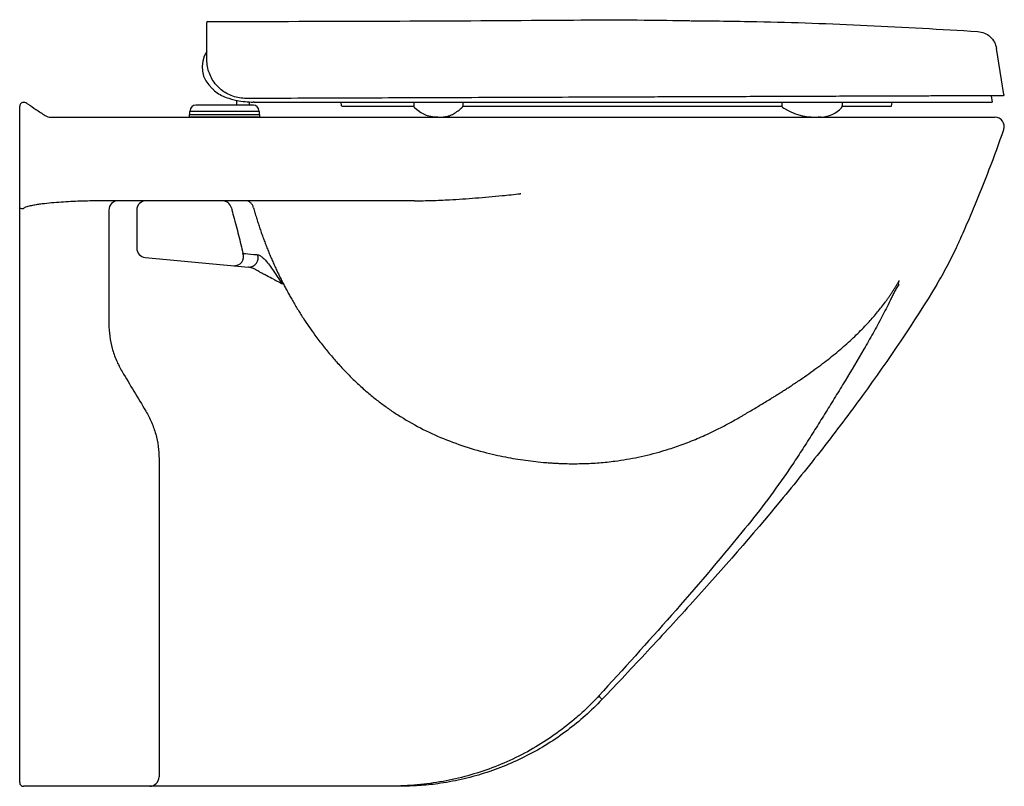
# Model space of a CAD drawing. Header units: millimetres. Extents: x 3669.61 to 3670.14, y 2344.655 to 2345.067.
import ezdxf

# ---------------------------------------------------------------- set-up
doc = ezdxf.new("R2010")
doc.units = ezdxf.units.MM
doc.layers.add('SANINDUSA', color=3, linetype='Continuous')

msp = doc.modelspace()

# ---------------------------------------------------------------- linework, layer by layer
at = {"layer": 'SANINDUSA'}
for p, q in [((3669.710810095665, 2345.045689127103), (3669.710793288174, 2345.050268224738)), ((3670.1398870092, 2345.026842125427), (3670.135870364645, 2345.051613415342)), ((3670.132962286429, 2345.026238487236), (3670.133517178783, 2345.022735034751)), ((3669.610055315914, 2345.01942628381), (3669.610055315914, 2345.020690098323)), ((3669.720323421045, 2345.021234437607), (3669.704823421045, 2345.021234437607)), ((3669.735823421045, 2345.021234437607), (3669.720323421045, 2345.021234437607)), ((3669.726823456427, 2345.02382034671), (3669.726823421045, 2345.021234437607)), ((3669.733823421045, 2345.021234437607), (3669.733823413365, 2345.022928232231)), ((3669.782975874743, 2345.022735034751), (3669.78317831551, 2345.021086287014)), ((3669.783575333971, 2345.020735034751), (3669.822089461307, 2345.020735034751)), ((3669.82227907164, 2345.022735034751), (3669.822172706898, 2345.020907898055)), ((3669.848563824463, 2345.020735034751), (3669.880194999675, 2345.020735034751)), ((3669.848688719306, 2345.020809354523), (3669.848725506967, 2345.020995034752)), ((3669.848725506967, 2345.020995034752), (3669.848725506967, 2345.022735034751)), ((3670.020249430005, 2345.022735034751), (3670.020249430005, 2345.020895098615)), ((3670.052887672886, 2345.020905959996), (3670.052887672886, 2345.022735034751)), ((3670.0793659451, 2345.020659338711), (3670.079620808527, 2345.022735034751)), ((3669.610055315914, 2345.014735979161), (3669.610055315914, 2345.016898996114)), ((3669.701323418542, 2345.01623443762), (3669.739323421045, 2345.01623443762)), ((3669.701323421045, 2345.016234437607), (3669.701323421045, 2345.014734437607)), ((3669.701523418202, 2345.017834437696), (3669.701523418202, 2345.01623443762)), ((3669.739123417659, 2345.017834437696), (3669.701523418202, 2345.017834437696)), ((3669.701823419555, 2345.018234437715), (3669.701823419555, 2345.017834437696)), ((3669.738823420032, 2345.017834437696), (3669.738823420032, 2345.018234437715)), ((3669.739123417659, 2345.01623443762), (3669.739123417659, 2345.017834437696)), ((3669.739323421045, 2345.014734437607), (3669.739323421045, 2345.016234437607)), ((3669.822644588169, 2345.019773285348), (3669.822692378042, 2345.019731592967)), ((3669.720323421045, 2345.014734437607), (3669.701323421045, 2345.014734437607)), ((3669.739323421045, 2345.014734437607), (3669.720323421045, 2345.014734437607)), ((3670.139794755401, 2345.008098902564), (3670.139776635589, 2345.008099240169)), ((3669.879751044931, 2344.973570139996), (3669.879487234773, 2344.973530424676)), ((3669.879487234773, 2344.97353040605), (3669.879494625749, 2344.97349254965)), ((3669.610055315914, 2344.964799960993), (3669.610055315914, 2344.965984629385)), ((3669.673055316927, 2344.964734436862), (3669.673055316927, 2344.944282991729)), ((3669.677583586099, 2344.939305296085), (3669.733288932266, 2344.9340261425)), ((3669.685055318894, 2344.686962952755), (3669.685055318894, 2344.659756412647)), ((3669.610055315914, 2344.656734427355), (3669.610055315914, 2344.686296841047)), ((3669.680092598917, 2344.654734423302), (3669.612055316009, 2344.654734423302)), ((3669.680092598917, 2344.654734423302), (3669.680055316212, 2344.65475954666)), ((3669.80822776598, 2344.654734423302), (3669.690055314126, 2344.654734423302))]:
    msp.add_line(p, q, dxfattribs=at)
at = {"layer": 'SANINDUSA', "flags": 128}
for points in [[(3669.822692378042, 2345.019731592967), (3669.822705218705, 2345.019721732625), (3669.822718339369, 2345.019708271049), (3669.822724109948, 2345.019700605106), (3669.822727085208, 2345.019696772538), (3669.822727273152, 2345.019696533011), (3669.822727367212, 2345.019696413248), (3669.822727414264, 2345.019696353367), (3669.822727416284, 2345.019696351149), (3669.825900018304, 2345.017213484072), (3669.828771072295, 2345.015837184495), (3669.829394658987, 2345.015665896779)], [(3670.020855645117, 2345.019877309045), (3670.021255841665, 2345.019642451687), (3670.021297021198, 2345.019617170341), (3670.021317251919, 2345.019604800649), (3670.021327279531, 2345.019598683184), (3670.021327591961, 2345.019598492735), (3670.021327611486, 2345.019598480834), (3670.021327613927, 2345.019598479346), (3670.021327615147, 2345.019598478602), (3670.021327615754, 2345.019598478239), (3670.021327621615, 2345.019598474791), (3670.024506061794, 2345.01786838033), (3670.027195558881, 2345.016689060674), (3670.029514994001, 2345.015915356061), (3670.031485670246, 2345.015430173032), (3670.03264982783, 2345.015211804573), (3670.033620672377, 2345.01506519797), (3670.034561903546, 2345.014950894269), (3670.03607493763, 2345.014819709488), (3670.038342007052, 2345.014737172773), (3670.038782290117, 2345.014734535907), (3670.039012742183, 2345.014734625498), (3670.039130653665, 2345.014735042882), (3670.039190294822, 2345.014735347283), (3670.039220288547, 2345.014735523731), (3670.039227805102, 2345.014735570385), (3670.039229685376, 2345.014735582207), (3670.039230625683, 2345.014735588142), (3670.039231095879, 2345.014735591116), (3670.039231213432, 2345.01473559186), (3670.03923127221, 2345.014735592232), (3670.039231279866, 2345.014735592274), (3670.039231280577, 2345.014735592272), (3670.039474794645, 2345.014735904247), (3670.039880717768, 2345.014738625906)]]:
    msp.add_lwpolyline(points, dxfattribs=at)
at = {"layer": 'SANINDUSA'}
for centre, radius, start, end in [((3669.711236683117, 2345.065690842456), 0.0005000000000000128, 90.21033832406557, 180.2103021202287), ((3669.723324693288, 2345.041735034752), 0.01506624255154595, 146.2750916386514, 230.971352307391), ((3669.612055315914, 2345.020690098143), 0.001999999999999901, 80.13701040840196, 180), ((3669.611541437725, 2345.017734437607), 0.00499999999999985, 56.3099324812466, 80.13701040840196), ((3669.704823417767, 2345.018234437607), 0.002999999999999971, 90, 180), ((3669.735659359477, 2345.019793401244), 0.003000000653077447, 79.4802464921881, 87.78563349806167), ((3669.735823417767, 2345.018234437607), 0.003000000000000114, 0, 90), ((3669.783575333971, 2345.021135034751), 0.0003999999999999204, 187.0000000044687, 270), ((3669.837164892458, 2345.048600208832), 0.03383852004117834, 256.7248949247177, 269.8982198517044), ((3670.040586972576, 2345.031252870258), 0.01648354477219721, 272.8617246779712, 315.9274864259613), ((3670.040385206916, 2345.027679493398), 0.01293446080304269, 271.224977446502, 272.4957404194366), ((3670.066321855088, 2344.657535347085), 0.3581220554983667, 93.98886926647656, 94.06346876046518), ((3670.135069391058, 2345.009734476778), 0.004999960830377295, 340.8354367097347, 90.01061537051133), ((3670.135069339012, 2345.009734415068), 0.005000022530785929, 340.847706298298, 90.01001883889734), ((3669.663055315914, 2344.964734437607), 0.005, 90, 180), ((3669.678055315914, 2344.964734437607), 0.005, 90, 180), ((3669.719242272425, 2344.964873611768), 0.004861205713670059, 12.80600934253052, 89.28202591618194), ((3669.611571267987, 2344.968694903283), 0.003105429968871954, 240.7801709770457, 278.9673437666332), ((3669.678055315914, 2344.944282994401), 0.005000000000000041, 180, 264.5862931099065), ((3669.725566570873, 2344.939766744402), 0.00498829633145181, 266.1585187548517, 19.82641438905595), ((3669.733400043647, 2344.939005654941), 0.004980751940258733, 268.721730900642, 20.36579741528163), ((3669.612055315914, 2344.656734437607), 0.001999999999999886, 180, 270), ((3669.680056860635, 2344.659758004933), 0.00499845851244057, 269.9822967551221, 359.9817481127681)]:
    msp.add_arc(centre, radius, start, end, dxfattribs=at)
for points, knots in [([(3669.710760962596, 2345.059075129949), (3669.710758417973, 2345.05976839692), (3669.710753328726, 2345.061154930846), (3669.710747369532, 2345.062778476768), (3669.710742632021, 2345.064069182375), (3669.710739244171, 2345.064992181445), (3669.710737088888, 2345.065579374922), (3669.710736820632, 2345.065652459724), (3669.710736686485, 2345.065689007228)], [0, 0, 0, 0, 0.1652053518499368, 0.3304106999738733, 0.4957919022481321, 0.6611731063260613, 0.8305628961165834, 1, 1, 1, 1]), ([(3669.711234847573, 2345.066190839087), (3669.769319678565, 2345.066298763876), (3669.847629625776, 2345.066444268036), (3669.934153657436, 2345.067239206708), (3669.962585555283, 2345.066781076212), (3669.9707940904, 2345.06664880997)], [0, 0, 0, 0, 0.6713519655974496, 0.9051164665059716, 1, 1, 1, 1]), ([(3669.971138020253, 2345.066644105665), (3669.983042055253, 2345.066519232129), (3670.014775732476, 2345.066186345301), (3670.066324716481, 2345.06433078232), (3670.105925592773, 2345.061996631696), (3670.125730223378, 2345.060829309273)], [0, 0, 0, 0, 0.2308248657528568, 0.6153310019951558, 1, 1, 1, 1]), ([(3669.710793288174, 2345.050268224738), (3669.710789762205, 2345.051228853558), (3669.710781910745, 2345.053367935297), (3669.710771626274, 2345.0561698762), (3669.710763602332, 2345.058355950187), (3669.710761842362, 2345.058835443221), (3669.710760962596, 2345.059075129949)], [0, 0, 0, 0, 0.2121023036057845, 0.4722991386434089, 0.7362153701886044, 0.9999999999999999, 0.9999999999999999, 0.9999999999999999, 0.9999999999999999]), ([(3670.125730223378, 2345.060829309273), (3670.126957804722, 2345.060627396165), (3670.12941296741, 2345.060223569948), (3670.132556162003, 2345.058113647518), (3670.134930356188, 2345.055188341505), (3670.13555849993, 2345.052799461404), (3670.135870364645, 2345.051613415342)], [0, 0, 0, 0, 0.2508753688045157, 0.5017507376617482, 0.7526261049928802, 1, 1, 1, 1]), ([(3669.731887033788, 2345.024766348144), (3669.730688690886, 2345.024821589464), (3669.728256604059, 2345.024933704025), (3669.724754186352, 2345.0258841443), (3669.721441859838, 2345.027383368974), (3669.718453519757, 2345.029425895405), (3669.715821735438, 2345.031987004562), (3669.713675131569, 2345.034961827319), (3669.712070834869, 2345.038308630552), (3669.711022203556, 2345.041904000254), (3669.710880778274, 2345.044427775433), (3669.710810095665, 2345.045689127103)], [0, 0, 0, 0, 0.1084903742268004, 0.220185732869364, 0.3286190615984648, 0.4401071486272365, 0.5502723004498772, 0.6636508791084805, 0.7735636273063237, 0.8868298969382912, 0.9999999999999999, 0.9999999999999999, 0.9999999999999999, 0.9999999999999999]), ([(3669.713837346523, 2345.030031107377), (3669.713837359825, 2345.030031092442), (3669.714201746, 2345.029621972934), (3669.715432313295, 2345.028411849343), (3669.717884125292, 2345.026749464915), (3669.721908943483, 2345.024957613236), (3669.726467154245, 2345.023777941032), (3669.731362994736, 2345.023047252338), (3669.734303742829, 2345.022876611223), (3669.735778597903, 2345.022791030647)], [0, 0, 0, 0, 2.537052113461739e-06, 0.06949810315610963, 0.2183099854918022, 0.3726966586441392, 0.6265102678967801, 0.8126860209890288, 1, 1, 1, 1]), ([(3670.139395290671, 2345.026262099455), (3670.1393122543, 2345.026261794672), (3670.139145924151, 2345.026261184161), (3670.137829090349, 2345.026256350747), (3670.135768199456, 2345.026248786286), (3670.132695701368, 2345.02623750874), (3670.128436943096, 2345.026221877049), (3670.122882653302, 2345.026201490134), (3670.11640979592, 2345.026177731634), (3670.109005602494, 2345.026150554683), (3670.100705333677, 2345.026120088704), (3670.091565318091, 2345.026086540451), (3670.081780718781, 2345.026050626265), (3670.071446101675, 2345.026012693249), (3670.059459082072, 2345.025968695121), (3670.045677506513, 2345.02591811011), (3670.029995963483, 2345.025860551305), (3670.013746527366, 2345.025800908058), (3670.002172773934, 2345.025758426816), (3669.994398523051, 2345.025729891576), (3669.988817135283, 2345.025709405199), (3669.980141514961, 2345.025677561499), (3669.968429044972, 2345.0256345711), (3669.955385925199, 2345.025586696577), (3669.941020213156, 2345.025533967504), (3669.93139263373, 2345.025498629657), (3669.926582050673, 2345.025480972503)], [0, 0, 0, 0, 0.03470709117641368, 0.06952177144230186, 0.1043424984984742, 0.139057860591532, 0.181343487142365, 0.2237764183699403, 0.2662395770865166, 0.308566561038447, 0.3526993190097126, 0.3969674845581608, 0.4413095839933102, 0.4856304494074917, 0.5298075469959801, 0.5883590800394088, 0.6470643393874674, 0.7057770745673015, 0.7643388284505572, 0.7687744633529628, 0.7865179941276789, 0.8220481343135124, 0.8575776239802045, 0.9050416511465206, 0.9525524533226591, 1, 1, 1, 1]), ([(3670.1398870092, 2345.026842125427), (3670.139890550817, 2345.026785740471), (3670.139897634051, 2345.026672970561), (3670.139836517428, 2345.026511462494), (3670.139729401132, 2345.026378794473), (3670.139583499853, 2345.026289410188), (3670.139464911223, 2345.026263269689), (3670.139402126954, 2345.026262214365), (3670.139395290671, 2345.026262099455)], [0, 0, 0, 0, 0.1952289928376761, 0.3904579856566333, 0.5856869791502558, 0.7809159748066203, 0.9761449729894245, 0.9999999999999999, 0.9999999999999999, 0.9999999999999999, 0.9999999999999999]), ([(3669.92658205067, 2345.025480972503), (3669.926498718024, 2345.025480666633), (3669.91714440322, 2345.025446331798), (3669.898515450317, 2345.02537795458), (3669.870765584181, 2345.025276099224), (3669.843117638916, 2345.025174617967), (3669.815389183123, 2345.025072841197), (3669.787577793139, 2345.024970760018), (3669.759673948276, 2345.024868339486), (3669.74114919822, 2345.024800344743), (3669.731887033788, 2345.024766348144)], [0, 0, 0, 0, 0.001271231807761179, 0.142699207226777, 0.2841375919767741, 0.4254238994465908, 0.5667186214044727, 0.7111314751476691, 0.8555690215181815, 1, 1, 1, 1]), ([(3669.736335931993, 2345.022735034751), (3669.736315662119, 2345.022735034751), (3669.736275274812, 2345.022735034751), (3669.736422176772, 2345.022735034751), (3669.736950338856, 2345.022735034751), (3669.737961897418, 2345.022735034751), (3669.738914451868, 2345.022735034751), (3669.739083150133, 2345.022735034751), (3669.739159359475, 2345.022735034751)], [0, 0, 0, 0, 0.032827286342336, 0.065407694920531, 0.2259575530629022, 0.3899479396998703, 0.7244093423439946, 1, 1, 1, 1]), ([(3669.736295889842, 2345.022735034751), (3669.736302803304, 2345.022735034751), (3669.736317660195, 2345.022735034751), (3669.736383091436, 2345.022735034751), (3669.73643504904, 2345.022735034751), (3669.736446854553, 2345.022735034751)], [0, 0, 0, 0, 0.402122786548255, 0.864153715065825, 0.9999999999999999, 0.9999999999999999, 0.9999999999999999, 0.9999999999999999]), ([(3669.739159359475, 2345.022735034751), (3669.739200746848, 2345.022735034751), (3669.739283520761, 2345.022735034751), (3669.739930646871, 2345.022735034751), (3669.740954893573, 2345.022735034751), (3669.742349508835, 2345.022735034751), (3669.744077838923, 2345.022735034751), (3669.746071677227, 2345.022735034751), (3669.748283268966, 2345.022735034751), (3669.749890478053, 2345.022735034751), (3669.750727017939, 2345.022735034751), (3669.750762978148, 2345.022735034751)], [0, 0, 0, 0, 0.1250456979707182, 0.250088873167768, 0.3751693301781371, 0.5002431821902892, 0.6245756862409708, 0.7489004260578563, 0.8716951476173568, 0.9944845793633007, 1, 1, 1, 1]), ([(3669.750762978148, 2345.022735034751), (3669.756224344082, 2345.022735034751), (3669.76714770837, 2345.022735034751), (3669.783579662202, 2345.022735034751), (3669.800052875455, 2345.022735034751), (3669.816567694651, 2345.022735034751), (3669.833123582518, 2345.022735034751), (3669.849725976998, 2345.022735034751), (3669.866379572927, 2345.022735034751), (3669.882405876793, 2345.022735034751), (3669.897787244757, 2345.022735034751), (3669.912515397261, 2345.022735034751), (3669.927259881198, 2345.022735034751), (3669.937092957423, 2345.022735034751), (3669.942011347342, 2345.022735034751)], [0, 0, 0, 0, 0.08671633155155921, 0.1734427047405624, 0.2602085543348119, 0.3469926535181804, 0.4337112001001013, 0.5204589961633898, 0.6073117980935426, 0.6942083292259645, 0.7706088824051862, 0.8470085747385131, 0.9234754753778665, 1, 1, 1, 1]), ([(3669.822172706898, 2345.020907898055), (3669.82217864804, 2345.020802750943), (3669.822190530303, 2345.020592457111), (3669.822287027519, 2345.020290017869), (3669.822433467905, 2345.020008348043), (3669.822574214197, 2345.019851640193), (3669.822644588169, 2345.019773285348)], [0, 0, 0, 0, 0.2499983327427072, 0.4999957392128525, 0.7499949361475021, 1, 1, 1, 1]), ([(3669.848115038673, 2345.019834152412), (3669.848179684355, 2345.019895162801), (3669.848324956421, 2345.02003226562), (3669.848481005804, 2345.020301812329), (3669.848578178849, 2345.020546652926), (3669.848646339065, 2345.020673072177), (3669.848688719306, 2345.020809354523)], [0, 0, 0, 0, 0.2538654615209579, 0.5704876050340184, 0.8868550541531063, 1, 1, 1, 1]), ([(3669.880194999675, 2345.020735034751), (3669.884107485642, 2345.020735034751), (3669.891932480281, 2345.020735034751), (3669.903688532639, 2345.020735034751), (3669.915453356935, 2345.020735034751), (3669.926483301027, 2345.020735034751), (3669.933589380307, 2345.020735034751), (3669.936772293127, 2345.020735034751)], [0, 0, 0, 0, 0.2078413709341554, 0.4156839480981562, 0.6235277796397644, 0.8313727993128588, 1, 1, 1, 1]), ([(3669.936772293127, 2345.020735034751), (3669.94022503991, 2345.020735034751), (3669.94715964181, 2345.020735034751), (3669.957478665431, 2345.020735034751), (3669.967740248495, 2345.020735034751), (3669.976644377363, 2345.020735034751), (3669.986358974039, 2345.020735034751), (3669.996820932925, 2345.020735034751), (3670.00890413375, 2345.020735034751), (3670.016528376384, 2345.020735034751), (3670.020265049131, 2345.020735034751)], [0, 0, 0, 0, 0.1165910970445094, 0.2341651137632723, 0.3521873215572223, 0.4710982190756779, 0.5467051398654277, 0.6983711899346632, 0.851616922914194, 0.9989670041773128, 0.9989670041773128, 0.9989670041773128, 0.9989670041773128]), ([(3669.942011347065, 2345.022735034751), (3669.946846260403, 2345.022735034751), (3669.956516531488, 2345.022735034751), (3669.970813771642, 2345.022735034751), (3669.984943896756, 2345.022735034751), (3669.998885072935, 2345.022735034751), (3670.012628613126, 2345.022735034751), (3670.026095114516, 2345.022735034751), (3670.039186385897, 2345.022735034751), (3670.051808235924, 2345.022735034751), (3670.063265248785, 2345.022735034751), (3670.073548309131, 2345.022735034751), (3670.08269170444, 2345.022735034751), (3670.091355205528, 2345.022735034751), (3670.099460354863, 2345.022735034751), (3670.106907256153, 2345.022735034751), (3670.113051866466, 2345.022735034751), (3670.118054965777, 2345.022735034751), (3670.122074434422, 2345.022735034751), (3670.125502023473, 2345.022735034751), (3670.128697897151, 2345.022735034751), (3670.131347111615, 2345.022735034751), (3670.13318111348, 2345.022735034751), (3670.133405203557, 2345.022735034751), (3670.133517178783, 2345.022735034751)], [0, 0, 0, 0, 0.05214007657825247, 0.1042849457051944, 0.1559961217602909, 0.2083900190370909, 0.2611938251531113, 0.3139409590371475, 0.3671239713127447, 0.4201403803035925, 0.4726303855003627, 0.5172854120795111, 0.5611019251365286, 0.6042317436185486, 0.6492936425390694, 0.6932721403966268, 0.7363853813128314, 0.7701116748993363, 0.8032333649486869, 0.8358808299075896, 0.8681901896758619, 0.9124491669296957, 0.9562518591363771, 1, 1, 1, 1]), ([(3670.020249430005, 2345.020895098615), (3670.020257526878, 2345.020795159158), (3670.020273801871, 2345.020594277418), (3670.020401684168, 2345.020312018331), (3670.020593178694, 2345.020061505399), (3670.020767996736, 2345.019938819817), (3670.020855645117, 2345.019877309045)], [0, 0, 0, 0, 0.2468749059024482, 0.4962270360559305, 0.7474237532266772, 1, 1, 1, 1]), ([(3670.052429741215, 2345.019787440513), (3670.052478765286, 2345.019841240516), (3670.052621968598, 2345.019998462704), (3670.052771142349, 2345.020282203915), (3670.052869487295, 2345.020587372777), (3670.052881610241, 2345.020799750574), (3670.052887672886, 2345.020905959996)], [0, 0, 0, 0, 0.2499410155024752, 0.4999281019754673, 0.7499157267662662, 1, 1, 1, 1]), ([(3670.052871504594, 2345.020735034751), (3670.05393368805, 2345.020735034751), (3670.056317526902, 2345.020735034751), (3670.060053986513, 2345.020735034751), (3670.064196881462, 2345.020735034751), (3670.068266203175, 2345.020735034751), (3670.071859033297, 2345.020735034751), (3670.074689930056, 2345.020735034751), (3670.076804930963, 2345.020735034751), (3670.078261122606, 2345.020735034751), (3670.079200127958, 2345.020735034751), (3670.079316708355, 2345.020735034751), (3670.079375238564, 2345.020735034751)], [0, 0, 0, 0, 0.06840801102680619, 0.1535268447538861, 0.2668185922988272, 0.3806367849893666, 0.4957353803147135, 0.6116409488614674, 0.7073217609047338, 0.8036424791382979, 0.9014169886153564, 1, 1, 1, 1]), ([(3669.610055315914, 2345.016898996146), (3669.610055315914, 2345.017125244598), (3669.610055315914, 2345.017348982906), (3669.610055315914, 2345.017791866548), (3669.610055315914, 2345.018012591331), (3669.610055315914, 2345.018654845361), (3669.610055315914, 2345.019055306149), (3669.610055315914, 2345.019426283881)], [0, 0, 0, 0, 0.2499999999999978, 0.2499999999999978, 0.4999999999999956, 0.4999999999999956, 1, 1, 1, 1]), ([(3669.623795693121, 2345.015574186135), (3669.624005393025, 2345.0154343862), (3669.624222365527, 2345.015312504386), (3669.624669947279, 2345.015102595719), (3669.624902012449, 2345.015014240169), (3669.625604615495, 2345.014804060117), (3669.626082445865, 2345.014734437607), (3669.626569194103, 2345.014734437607)], [0, 0, 0, 0, 0.2499999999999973, 0.2499999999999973, 0.4999999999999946, 0.4999999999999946, 1, 1, 1, 1]), ([(3669.837104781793, 2345.014761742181), (3669.837496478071, 2345.014785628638), (3669.838302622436, 2345.014834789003), (3669.839743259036, 2345.015041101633), (3669.84149910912, 2345.015497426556), (3669.84366403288, 2345.016495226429), (3669.845564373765, 2345.017759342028), (3669.846959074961, 2345.018856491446), (3669.847535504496, 2345.019342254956), (3669.847757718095, 2345.019534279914), (3669.847789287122, 2345.019561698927), (3669.84779656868, 2345.019568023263)], [0, 0, 0, 0, 0.1043951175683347, 0.2148540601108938, 0.3944380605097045, 0.5968144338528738, 0.835571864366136, 0.9374590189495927, 0.9911166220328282, 0.9979510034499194, 1, 1, 1, 1]), ([(3669.847896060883, 2345.019649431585), (3669.847934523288, 2345.019680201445), (3669.848022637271, 2345.019750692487), (3669.848083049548, 2345.019800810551), (3669.848115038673, 2345.019834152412)], [0, 0, 0, 0, 0.4365073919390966, 0.9999999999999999, 0.9999999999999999, 0.9999999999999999, 0.9999999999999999]), ([(3669.610055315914, 2344.96707195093), (3669.610055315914, 2344.969056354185), (3669.610055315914, 2344.971040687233), (3669.610055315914, 2344.975010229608), (3669.610055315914, 2344.976995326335), (3669.610055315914, 2344.982951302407), (3669.610055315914, 2344.986923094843), (3669.610055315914, 2344.998840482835), (3669.610055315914, 2345.006788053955), (3669.610055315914, 2345.014735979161)], [0, 0, 0, 0, 0.125, 0.125, 0.25, 0.25, 0.5, 0.5, 1, 1, 1, 1]), ([(3669.626569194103, 2345.014734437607), (3669.64753414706, 2345.014734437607), (3669.668507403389, 2345.014734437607), (3669.710536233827, 2345.014734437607), (3669.731595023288, 2345.014734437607), (3669.763280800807, 2345.014734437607), (3669.773858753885, 2345.014734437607), (3669.795053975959, 2345.014734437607), (3669.80567302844, 2345.014734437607), (3669.837584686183, 2345.014734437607), (3669.858930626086, 2345.014734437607), (3669.880370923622, 2345.014734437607)], [0, 0, 0, 0, 0.25, 0.25, 0.5, 0.5, 0.6250000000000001, 0.6250000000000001, 0.7500000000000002, 0.7500000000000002, 1, 1, 1, 1]), ([(3669.904764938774, 2345.014734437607), (3669.909120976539, 2345.014734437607), (3669.917843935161, 2345.014734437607), (3669.930880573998, 2345.014734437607), (3669.943828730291, 2345.014734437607), (3669.956634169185, 2345.014734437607), (3669.971408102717, 2345.014734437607), (3669.988045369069, 2345.014734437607), (3670.006343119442, 2345.014734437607), (3670.024112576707, 2345.014734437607), (3670.041231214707, 2345.014734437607), (3670.05598610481, 2345.014734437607), (3670.068547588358, 2345.014734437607), (3670.079095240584, 2345.014734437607), (3670.08910632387, 2345.014734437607), (3670.098476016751, 2345.014734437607), (3670.106760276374, 2345.014734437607), (3670.113961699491, 2345.014734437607), (3670.120095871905, 2345.014734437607), (3670.12536606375, 2345.014734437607), (3670.129618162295, 2345.014734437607), (3670.132692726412, 2345.014734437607), (3670.134667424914, 2345.014734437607), (3670.134925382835, 2345.014734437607), (3670.135052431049, 2345.014734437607)], [0, 0, 0, 0, 0.04113389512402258, 0.08237055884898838, 0.1236790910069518, 0.1649851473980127, 0.2061775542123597, 0.2683278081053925, 0.3306929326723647, 0.393129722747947, 0.4554923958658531, 0.517640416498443, 0.5612712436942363, 0.6050312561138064, 0.6487994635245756, 0.6924910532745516, 0.7360643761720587, 0.7743010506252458, 0.8126573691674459, 0.8509707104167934, 0.8891484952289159, 0.9264069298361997, 0.9637542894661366, 1, 1, 1, 1]), ([(3670.040658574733, 2345.014747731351), (3670.040599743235, 2345.014743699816), (3670.0405178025, 2345.014738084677), (3670.040410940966, 2345.014738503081), (3670.040342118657, 2345.014739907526), (3670.040289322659, 2345.014741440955), (3670.040233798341, 2345.014742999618), (3670.040142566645, 2345.014744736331), (3670.040074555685, 2345.014744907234), (3670.039880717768, 2345.014738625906)], [0, 0, 0, 0, 0.422432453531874, 0.5883655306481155, 0.6553994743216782, 0.7148308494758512, 0.764019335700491, 0.8239241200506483, 1, 1, 1, 1]), ([(3670.040132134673, 2345.014743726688), (3670.040132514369, 2345.014743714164), (3670.040133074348, 2345.014743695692), (3670.040133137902, 2345.014743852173), (3670.040133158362, 2345.014743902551)], [0, 0, 0, 0, 0.678054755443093, 1, 1, 1, 1]), ([(3670.103723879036, 2344.924734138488), (3670.105673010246, 2344.927934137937), (3670.107537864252, 2344.931190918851), (3670.110197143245, 2344.936169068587), (3670.111060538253, 2344.937843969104), (3670.112738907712, 2344.941226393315), (3670.113551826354, 2344.942935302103), (3670.11474069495, 2344.945519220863), (3670.115132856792, 2344.946383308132), (3670.115915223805, 2344.948112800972), (3670.116305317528, 2344.948978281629), (3670.117471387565, 2344.951577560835), (3670.118243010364, 2344.95331496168), (3670.120536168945, 2344.95853621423), (3670.122036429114, 2344.962028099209), (3670.129394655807, 2344.979542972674), (3670.134821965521, 2344.99373286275), (3670.139794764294, 2345.008098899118)], [0, 0, 0, 0, 0.1249999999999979, 0.1249999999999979, 0.1874999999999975, 0.1874999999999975, 0.2499999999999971, 0.2499999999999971, 0.2812499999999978, 0.2812499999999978, 0.3124999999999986, 0.3124999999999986, 0.3749999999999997, 0.3749999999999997, 0.5000000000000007, 0.5000000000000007, 1, 1, 1, 1]), ([(3669.822569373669, 2344.969734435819), (3669.825691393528, 2344.969766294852), (3669.831938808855, 2344.969830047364), (3669.842908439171, 2344.970336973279), (3669.855496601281, 2344.971211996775), (3669.868210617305, 2344.972373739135), (3669.87623673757, 2344.973196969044), (3669.879487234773, 2344.973530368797)], [0, 0, 0, 0, 0.1665651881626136, 0.3333104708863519, 0.5817683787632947, 0.830620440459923, 1, 1, 1, 1]), ([(3669.653055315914, 2344.969718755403), (3669.649603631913, 2344.969689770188), (3669.646154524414, 2344.969620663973), (3669.639262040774, 2344.969386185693), (3669.63581861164, 2344.969221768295), (3669.63065923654, 2344.968872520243), (3669.628940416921, 2344.968738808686), (3669.625505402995, 2344.968423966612), (3669.623788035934, 2344.968243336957), (3669.621219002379, 2344.967916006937), (3669.620364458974, 2344.96779745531), (3669.618660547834, 2344.967533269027), (3669.617811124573, 2344.967387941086), (3669.616120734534, 2344.967053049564), (3669.615279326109, 2344.966865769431), (3669.614031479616, 2344.966510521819), (3669.613615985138, 2344.966379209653), (3669.613008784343, 2344.966144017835), (3669.61280918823, 2344.966059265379), (3669.612420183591, 2344.965866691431), (3669.612228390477, 2344.965758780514), (3669.612055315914, 2344.965627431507)], [0, 0, 0, 0, 0.2500000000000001, 0.2500000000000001, 0.5000000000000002, 0.5000000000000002, 0.6250000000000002, 0.6250000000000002, 0.7500000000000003, 0.7500000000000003, 0.8125000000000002, 0.8125000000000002, 0.8750000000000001, 0.8750000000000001, 0.9375000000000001, 0.9375000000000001, 0.96875, 0.96875, 0.984375, 0.984375, 1, 1, 1, 1]), ([(3669.822569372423, 2344.969734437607), (3669.794604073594, 2344.969734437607), (3669.766708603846, 2344.969734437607), (3669.711014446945, 2344.969734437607), (3669.683216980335, 2344.969734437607), (3669.655438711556, 2344.969734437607)], [0, 0, 0, 0, 0.4999999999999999, 0.4999999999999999, 1, 1, 1, 1]), ([(3669.735897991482, 2344.966032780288), (3669.73577163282, 2344.966559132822), (3669.735567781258, 2344.967062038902), (3669.735026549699, 2344.967968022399), (3669.734689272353, 2344.968370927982), (3669.73391689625, 2344.969034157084), (3669.733481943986, 2344.969294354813), (3669.73256029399, 2344.969644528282), (3669.732073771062, 2344.969734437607), (3669.731587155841, 2344.969734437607)], [0, 0, 0, 0, 0.2500000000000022, 0.2500000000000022, 0.5000000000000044, 0.5000000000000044, 0.7500000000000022, 0.7500000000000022, 1, 1, 1, 1]), ([(3669.610055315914, 2344.686296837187), (3669.610055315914, 2344.709163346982), (3669.610055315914, 2344.732139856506), (3669.610055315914, 2344.766750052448), (3669.610055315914, 2344.778311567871), (3669.610055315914, 2344.801480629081), (3669.610055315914, 2344.81308065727), (3669.610055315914, 2344.836311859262), (3669.610055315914, 2344.847943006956), (3669.610055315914, 2344.871238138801), (3669.610055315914, 2344.882902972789), (3669.610055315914, 2344.906266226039), (3669.610055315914, 2344.917956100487), (3669.610055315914, 2344.935507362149), (3669.610055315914, 2344.941360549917), (3669.610055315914, 2344.953074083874), (3669.610055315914, 2344.958934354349), (3669.610055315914, 2344.96479996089)], [0, 0, 0, 0, 0.2499999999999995, 0.2499999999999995, 0.3749999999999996, 0.3749999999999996, 0.4999999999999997, 0.4999999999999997, 0.6249999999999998, 0.6249999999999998, 0.7499999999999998, 0.7499999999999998, 0.8749999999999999, 0.8749999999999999, 0.9374999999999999, 0.9374999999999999, 1, 1, 1, 1]), ([(3669.658055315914, 2344.964734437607), (3669.658055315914, 2344.95963061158), (3669.658055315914, 2344.954527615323), (3669.658055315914, 2344.944327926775), (3669.658055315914, 2344.939230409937), (3669.658055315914, 2344.923943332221), (3669.658055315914, 2344.913758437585), (3669.658055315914, 2344.903583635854)], [0, 0, 0, 0, 0.2499999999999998, 0.2499999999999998, 0.4999999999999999, 0.4999999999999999, 1, 1, 1, 1]), ([(3669.735898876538, 2344.966032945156), (3669.736025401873, 2344.965581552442), (3669.736278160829, 2344.964679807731), (3669.73666815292, 2344.963331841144), (3669.737065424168, 2344.961989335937), (3669.737470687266, 2344.960652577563), (3669.737883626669, 2344.959321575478), (3669.738304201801, 2344.957996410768), (3669.738732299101, 2344.956677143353), (3669.739167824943, 2344.955363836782), (3669.739610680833, 2344.954056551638), (3669.740060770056, 2344.952755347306), (3669.740517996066, 2344.951460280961), (3669.740982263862, 2344.950171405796), (3669.741453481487, 2344.948888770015), (3669.741931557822, 2344.947612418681), (3669.742416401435, 2344.946342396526), (3669.742907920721, 2344.945078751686), (3669.743406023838, 2344.943821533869), (3669.743910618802, 2344.942570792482), (3669.744421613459, 2344.941326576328), (3669.7449389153, 2344.94008893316), (3669.74546243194, 2344.938857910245), (3669.745992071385, 2344.937633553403), (3669.746527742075, 2344.936415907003), (3669.74706935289, 2344.935205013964), (3669.747616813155, 2344.934000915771), (3669.748170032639, 2344.932803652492), (3669.748728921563, 2344.931613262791), (3669.749293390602, 2344.930429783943), (3669.749863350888, 2344.92925325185), (3669.750438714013, 2344.928083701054), (3669.751019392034, 2344.926921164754), (3669.751605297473, 2344.925765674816), (3669.752196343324, 2344.924617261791), (3669.752792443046, 2344.923475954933), (3669.753393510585, 2344.922341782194), (3669.753999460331, 2344.921214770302), (3669.754610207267, 2344.920094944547), (3669.75522566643, 2344.918982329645), (3669.755845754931, 2344.917876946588), (3669.757241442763, 2344.915423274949), (3669.759448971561, 2344.911690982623), (3669.762543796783, 2344.906778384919), (3669.765700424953, 2344.902063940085), (3669.76927663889, 2344.897030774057), (3669.773290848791, 2344.891748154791), (3669.777760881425, 2344.886291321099), (3669.782258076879, 2344.881190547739), (3669.786763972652, 2344.876437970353), (3669.790605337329, 2344.872663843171), (3669.793750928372, 2344.869747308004), (3669.796192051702, 2344.867581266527), (3669.798646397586, 2344.865494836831), (3669.801112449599, 2344.863486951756), (3669.803588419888, 2344.861556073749), (3669.806072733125, 2344.859700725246), (3669.808563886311, 2344.857919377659), (3669.811060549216, 2344.856210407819), (3669.816671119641, 2344.852535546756), (3669.825569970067, 2344.84741460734), (3669.838238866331, 2344.841575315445), (3669.851242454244, 2344.836875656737), (3669.861990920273, 2344.833945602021), (3669.870094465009, 2344.832179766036), (3669.875552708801, 2344.831155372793), (3669.88100565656, 2344.830290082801), (3669.886471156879, 2344.829575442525), (3669.890980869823, 2344.829103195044), (3669.894523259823, 2344.828803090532), (3669.897086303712, 2344.828624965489), (3669.899645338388, 2344.828484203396), (3669.902204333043, 2344.828380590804), (3669.906810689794, 2344.828261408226), (3669.913412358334, 2344.828287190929), (3669.922003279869, 2344.828743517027), (3669.931881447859, 2344.829778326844), (3669.943201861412, 2344.831693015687), (3669.95422960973, 2344.834465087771), (3669.963752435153, 2344.83750416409), (3669.971824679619, 2344.840514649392), (3669.979182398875, 2344.843670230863), (3669.985820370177, 2344.846843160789), (3669.990587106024, 2344.849316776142), (3669.994437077, 2344.851440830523), (3669.996797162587, 2344.852791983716), (3669.998737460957, 2344.853921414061), (3670.000142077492, 2344.854742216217), (3670.001550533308, 2344.85556989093), (3670.00434847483, 2344.857223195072), (3670.008558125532, 2344.859737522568), (3670.012840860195, 2344.862331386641), (3670.015851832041, 2344.864181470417), (3670.017601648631, 2344.865270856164), (3670.019420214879, 2344.866415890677), (3670.021307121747, 2344.86761802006), (3670.023262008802, 2344.868878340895), (3670.026243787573, 2344.870822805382), (3670.030129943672, 2344.873417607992), (3670.034780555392, 2344.876643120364), (3670.039148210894, 2344.879792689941), (3670.043228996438, 2344.882857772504), (3670.048357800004, 2344.886879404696), (3670.054389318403, 2344.891943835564), (3670.061124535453, 2344.898187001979), (3670.06610723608, 2344.903327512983), (3670.06959839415, 2344.907246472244), (3670.071838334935, 2344.909890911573), (3670.073980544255, 2344.912557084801), (3670.075695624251, 2344.914812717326), (3670.077025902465, 2344.916642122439), (3670.078009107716, 2344.918037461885), (3670.078974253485, 2344.919451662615), (3670.079920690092, 2344.920884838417), (3670.080847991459, 2344.922336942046), (3670.081754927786, 2344.923808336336), (3670.082643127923, 2344.925297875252), (3670.083215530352, 2344.926304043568), (3670.083502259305, 2344.926808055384)], [0, 0, 0, 0, 0.003142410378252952, 0.00627757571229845, 0.00940542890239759, 0.01252590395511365, 0.01563893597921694, 0.01874446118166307, 0.02184241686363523, 0.02493274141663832, 0.02801537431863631, 0.03109025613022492, 0.03415732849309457, 0.03721653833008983, 0.04026784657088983, 0.04331121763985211, 0.04634661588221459, 0.04937399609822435, 0.05239330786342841, 0.05540450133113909, 0.05840752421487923, 0.0614023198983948, 0.0643888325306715, 0.06736700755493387, 0.07033679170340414, 0.07329813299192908, 0.07625098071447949, 0.07919528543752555, 0.08213099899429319, 0.08505807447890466, 0.08797646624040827, 0.09088612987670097, 0.09378702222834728, 0.09667910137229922, 0.09956232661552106, 0.1024366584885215, 0.1053020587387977, 0.1081584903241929, 0.111005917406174, 0.1138443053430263, 0.1166736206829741, 0.1194938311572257, 0.132748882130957, 0.1457094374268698, 0.1583741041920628, 0.1707424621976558, 0.1870576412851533, 0.2028019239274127, 0.2179796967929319, 0.2325971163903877, 0.2466627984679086, 0.2540464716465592, 0.2613351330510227, 0.2685310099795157, 0.27563636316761, 0.2826534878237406, 0.2895847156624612, 0.2964324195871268, 0.3031990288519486, 0.3098870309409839, 0.3414522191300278, 0.3720477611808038, 0.4035304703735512, 0.4342500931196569, 0.4467739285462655, 0.4591701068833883, 0.4714882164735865, 0.4837806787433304, 0.4961025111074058, 0.501859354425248, 0.5075922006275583, 0.5133108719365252, 0.5190254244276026, 0.5247460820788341, 0.544174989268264, 0.5632270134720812, 0.5823504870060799, 0.6106846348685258, 0.6400632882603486, 0.6584484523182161, 0.6776372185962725, 0.6977677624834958, 0.7120714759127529, 0.7269308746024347, 0.7337459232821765, 0.7415372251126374, 0.7451545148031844, 0.748786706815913, 0.7524336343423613, 0.7560951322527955, 0.7705510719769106, 0.7852718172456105, 0.7896956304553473, 0.794318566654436, 0.7991425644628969, 0.8041695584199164, 0.8094014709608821, 0.8148402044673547, 0.8282262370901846, 0.8410450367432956, 0.8532684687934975, 0.8648719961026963, 0.8758347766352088, 0.8977319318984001, 0.9185831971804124, 0.938346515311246, 0.9462540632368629, 0.9540403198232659, 0.9617084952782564, 0.969262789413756, 0.9730677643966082, 0.9768816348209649, 0.980705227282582, 0.9845393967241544, 0.9883850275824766, 0.9922430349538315, 0.9961143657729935, 1, 1, 1, 1]), ([(3669.725166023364, 2344.961444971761), (3669.72564059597, 2344.959707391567), (3669.726103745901, 2344.957986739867), (3669.727006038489, 2344.954577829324), (3669.727445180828, 2344.952889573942), (3669.728298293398, 2344.949545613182), (3669.728712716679, 2344.947888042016), (3669.729513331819, 2344.944614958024), (3669.729895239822, 2344.94301707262), (3669.730259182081, 2344.941458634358)], [0, 0, 0, 0, 0.25, 0.25, 0.5, 0.5, 0.75, 0.75, 1, 1, 1, 1]), ([(3669.738069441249, 2344.94073901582), (3669.73826544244, 2344.940720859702), (3669.73847207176, 2344.940671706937), (3669.738904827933, 2344.940517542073), (3669.739132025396, 2344.940411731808), (3669.73982716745, 2344.940023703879), (3669.740311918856, 2344.939671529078), (3669.741067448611, 2344.939021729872), (3669.741325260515, 2344.938783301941), (3669.741839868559, 2344.938276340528), (3669.742097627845, 2344.938007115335), (3669.742872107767, 2344.937154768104), (3669.743390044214, 2344.936527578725), (3669.74390904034, 2344.935840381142)], [0, 0, 0, 0, 0.1250000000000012, 0.1250000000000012, 0.2500000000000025, 0.2500000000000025, 0.5000000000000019, 0.5000000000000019, 0.6250000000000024, 0.6250000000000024, 0.750000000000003, 0.750000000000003, 1, 1, 1, 1]), ([(3669.739514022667, 2344.931220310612), (3669.738976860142, 2344.931580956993), (3669.738440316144, 2344.93191534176), (3669.737636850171, 2344.932377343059), (3669.737369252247, 2344.932524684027), (3669.736834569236, 2344.932805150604), (3669.736566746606, 2344.932938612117), (3669.735771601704, 2344.933311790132), (3669.735251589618, 2344.933525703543), (3669.734491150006, 2344.933777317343), (3669.73423997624, 2344.933849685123), (3669.733752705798, 2344.933963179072), (3669.733516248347, 2344.934004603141), (3669.733288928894, 2344.934026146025)], [0, 0, 0, 0, 0.2500000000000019, 0.2500000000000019, 0.3750000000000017, 0.3750000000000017, 0.5000000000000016, 0.5000000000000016, 0.7499999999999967, 0.7499999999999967, 0.8749999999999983, 0.8749999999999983, 1, 1, 1, 1]), ([(3669.746648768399, 2344.92757115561), (3669.745511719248, 2344.928157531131), (3669.744337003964, 2344.928748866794), (3669.742543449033, 2344.929658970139), (3669.741940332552, 2344.929966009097), (3669.740729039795, 2344.930587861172), (3669.740120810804, 2344.930902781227), (3669.739514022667, 2344.931220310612)], [0, 0, 0, 0, 0.499999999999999, 0.499999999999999, 0.7499999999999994, 0.7499999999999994, 1, 1, 1, 1]), ([(3669.74390904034, 2344.935840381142), (3669.74464982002, 2344.934859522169), (3669.745380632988, 2344.933827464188), (3669.746844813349, 2344.931725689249), (3669.747578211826, 2344.930655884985), (3669.74831920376, 2344.92958431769)], [0, 0, 0, 0, 0.5, 0.5, 1, 1, 1, 1]), ([(3669.746648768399, 2344.92757115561), (3669.747541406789, 2344.927110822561), (3669.748401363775, 2344.926665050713), (3669.74963029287, 2344.926012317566), (3669.750030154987, 2344.925797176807), (3669.750611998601, 2344.925478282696), (3669.750802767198, 2344.925372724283), (3669.751177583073, 2344.925163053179), (3669.751362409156, 2344.925058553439), (3669.751542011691, 2344.924955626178)], [0, 0, 0, 0, 0.5000000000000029, 0.5000000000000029, 0.7500000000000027, 0.7500000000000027, 0.8750000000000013, 0.8750000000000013, 1, 1, 1, 1]), ([(3669.74831920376, 2344.92958431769), (3669.74883326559, 2344.928795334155), (3669.749356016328, 2344.928010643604), (3669.750426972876, 2344.926462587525), (3669.750975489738, 2344.925698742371), (3669.751542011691, 2344.924955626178)], [0, 0, 0, 0, 0.5, 0.5, 1, 1, 1, 1]), ([(3670.083267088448, 2344.926294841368), (3670.083183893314, 2344.926111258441), (3670.083113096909, 2344.92592898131), (3670.08300523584, 2344.925568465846), (3670.082969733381, 2344.925394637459), (3670.0829588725, 2344.925160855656), (3670.082962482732, 2344.925089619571), (3670.082986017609, 2344.924962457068), (3670.083006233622, 2344.924907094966), (3670.083061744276, 2344.924819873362), (3670.083097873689, 2344.92478674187), (3670.083181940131, 2344.924744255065), (3670.083229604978, 2344.924734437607), (3670.083282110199, 2344.924734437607)], [0, 0, 0, 0, 0.2500000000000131, 0.2500000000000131, 0.5000000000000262, 0.5000000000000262, 0.6250000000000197, 0.6250000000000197, 0.7500000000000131, 0.7500000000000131, 0.8750000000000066, 0.8750000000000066, 1, 1, 1, 1]), ([(3670.103723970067, 2344.924734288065), (3670.091241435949, 2344.904241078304), (3670.077861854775, 2344.884378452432), (3670.056729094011, 2344.85533202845), (3670.049507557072, 2344.845774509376), (3670.038444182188, 2344.831600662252), (3670.03471728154, 2344.82690240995), (3670.027199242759, 2344.817564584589), (3670.023407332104, 2344.812923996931), (3670.004297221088, 2344.789850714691), (3669.988528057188, 2344.771806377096), (3669.964410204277, 2344.745139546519), (3669.956292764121, 2344.736316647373), (3669.939951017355, 2344.718775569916), (3669.931725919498, 2344.710056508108), (3669.923466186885, 2344.701370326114)], [0, 0, 0, 0, 0.2500000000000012, 0.2500000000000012, 0.3750000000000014, 0.3750000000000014, 0.4375000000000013, 0.4375000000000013, 0.5000000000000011, 0.5000000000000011, 0.7500000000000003, 0.7500000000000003, 0.8750000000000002, 0.8750000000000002, 1, 1, 1, 1]), ([(3670.083282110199, 2344.924734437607), (3670.08304130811, 2344.924386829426), (3670.082806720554, 2344.92403713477), (3670.08235395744, 2344.923332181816), (3670.082135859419, 2344.922976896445), (3670.081505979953, 2344.921902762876), (3670.081118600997, 2344.921175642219), (3670.080371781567, 2344.919712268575), (3670.080011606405, 2344.918976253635), (3670.079293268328, 2344.917504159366), (3670.078936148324, 2344.916768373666), (3670.077859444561, 2344.914563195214), (3670.0771342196, 2344.913096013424), (3670.075656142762, 2344.910168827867), (3670.074904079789, 2344.908708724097), (3670.072610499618, 2344.904338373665), (3670.071031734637, 2344.901437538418), (3670.067805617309, 2344.89566009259), (3670.066158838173, 2344.892785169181), (3670.061159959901, 2344.88419164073), (3670.05775111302, 2344.878502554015), (3670.052605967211, 2344.870020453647), (3670.0508852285, 2344.867201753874), (3670.04743829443, 2344.8615817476), (3670.045712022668, 2344.858780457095), (3670.042253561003, 2344.853196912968), (3670.040521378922, 2344.85041467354), (3670.037044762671, 2344.844872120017), (3670.035300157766, 2344.842111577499), (3670.03178749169, 2344.836618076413), (3670.030019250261, 2344.833885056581), (3670.026442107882, 2344.828449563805), (3670.024634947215, 2344.825747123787), (3670.019086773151, 2344.817687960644), (3670.015231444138, 2344.812376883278), (3670.007242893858, 2344.801834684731), (3670.003110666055, 2344.796603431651), (3669.998848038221, 2344.791396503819)], [0, 0, 0, 0, 0.007812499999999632, 0.007812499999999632, 0.01562499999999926, 0.01562499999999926, 0.03124999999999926, 0.03124999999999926, 0.04687499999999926, 0.04687499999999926, 0.06249999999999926, 0.06249999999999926, 0.0937499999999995, 0.0937499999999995, 0.1249999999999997, 0.1249999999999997, 0.1875000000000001, 0.1875000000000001, 0.2500000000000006, 0.2500000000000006, 0.3750000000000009, 0.3750000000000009, 0.4375000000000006, 0.4375000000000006, 0.5000000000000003, 0.5000000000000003, 0.5625, 0.5625, 0.6249999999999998, 0.6249999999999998, 0.6874999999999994, 0.6874999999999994, 0.7499999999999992, 0.7499999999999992, 0.8749999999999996, 0.8749999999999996, 1, 1, 1, 1]), ([(3669.658055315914, 2344.903583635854), (3669.658055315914, 2344.901314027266), (3669.658209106, 2344.899071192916), (3669.658811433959, 2344.894636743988), (3669.659260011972, 2344.892445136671), (3669.660156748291, 2344.889196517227), (3669.660493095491, 2344.888120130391), (3669.661242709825, 2344.885980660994), (3669.661652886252, 2344.884926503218), (3669.662986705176, 2344.88181400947), (3669.664013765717, 2344.879803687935), (3669.665180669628, 2344.877858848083)], [0, 0, 0, 0, 0.2500000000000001, 0.2500000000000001, 0.5000000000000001, 0.5000000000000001, 0.6249999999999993, 0.6249999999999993, 0.7499999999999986, 0.7499999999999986, 1, 1, 1, 1]), ([(3669.677929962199, 2344.856610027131), (3669.679098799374, 2344.854661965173), (3669.680126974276, 2344.852648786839), (3669.681461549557, 2344.849532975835), (3669.681871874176, 2344.848477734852), (3669.682621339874, 2344.84633708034), (3669.682957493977, 2344.845260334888), (3669.683853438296, 2344.842011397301), (3669.684301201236, 2344.839820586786), (3669.68490212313, 2344.835390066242), (3669.685055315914, 2344.833150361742), (3669.685055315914, 2344.830885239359)], [0, 0, 0, 0, 0.2500000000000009, 0.2500000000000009, 0.3750000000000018, 0.3750000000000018, 0.5000000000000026, 0.5000000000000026, 0.7500000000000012, 0.7500000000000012, 1, 1, 1, 1]), ([(3669.685055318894, 2344.830885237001), (3669.685055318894, 2344.818825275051), (3669.685055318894, 2344.79470536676), (3669.685055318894, 2344.758657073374), (3669.685055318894, 2344.722705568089), (3669.685055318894, 2344.69887710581), (3669.685055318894, 2344.686962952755)], [0, 0, 0, 0, 0.2497309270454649, 0.4994615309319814, 0.7497324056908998, 1, 1, 1, 1]), ([(3669.998847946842, 2344.791396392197), (3669.986493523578, 2344.776305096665), (3669.973813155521, 2344.761477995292), (3669.948046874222, 2344.732187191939), (3669.934958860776, 2344.717720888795), (3669.921763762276, 2344.703348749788)], [0, 0, 0, 0, 0.5, 0.5, 1, 1, 1, 1]), ([(3669.921763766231, 2344.703348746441), (3669.919844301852, 2344.701329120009), (3669.915999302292, 2344.697283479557), (3669.908549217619, 2344.690483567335), (3669.899293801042, 2344.683149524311), (3669.887847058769, 2344.675668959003), (3669.875622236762, 2344.669197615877), (3669.862803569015, 2344.663863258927), (3669.849639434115, 2344.659768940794), (3669.836126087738, 2344.656875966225), (3669.82228906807, 2344.655069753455), (3669.81291510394, 2344.654846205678), (3669.80822776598, 2344.654734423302)], [0, 0, 0, 0, 0.06572744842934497, 0.1316627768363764, 0.2378282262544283, 0.3439940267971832, 0.4538239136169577, 0.5636541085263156, 0.6710189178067, 0.7783878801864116, 0.8891855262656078, 1, 1, 1, 1]), ([(3669.921763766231, 2344.703348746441), (3669.922040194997, 2344.703081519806), (3669.922593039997, 2344.702547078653), (3669.923088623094, 2344.701878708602), (3669.923408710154, 2344.701457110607), (3669.923447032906, 2344.701399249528), (3669.923466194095, 2344.701370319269)], [0, 0, 0, 0, 0.2494596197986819, 0.4989079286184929, 0.7494564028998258, 1, 1, 1, 1]), ([(3669.923466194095, 2344.701370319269), (3669.920529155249, 2344.698427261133), (3669.914655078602, 2344.692541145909), (3669.904861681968, 2344.684598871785), (3669.894381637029, 2344.677389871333), (3669.883312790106, 2344.671113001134), (3669.871866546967, 2344.66584262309), (3669.860023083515, 2344.66153810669), (3669.847740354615, 2344.658214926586), (3669.835976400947, 2344.656102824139), (3669.824959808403, 2344.654935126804), (3669.818168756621, 2344.654801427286), (3669.814765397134, 2344.654734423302)], [0, 0, 0, 0, 0.1025627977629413, 0.205125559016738, 0.3106682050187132, 0.4162107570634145, 0.5187735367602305, 0.6213362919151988, 0.726878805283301, 0.8324212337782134, 0.9160173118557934, 1, 1, 1, 1]), ([(3669.690055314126, 2344.654734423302), (3669.690049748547, 2344.654734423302), (3669.688367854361, 2344.654734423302), (3669.685833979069, 2344.654734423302), (3669.68295985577, 2344.654734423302), (3669.681414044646, 2344.654734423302), (3669.680429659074, 2344.654734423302), (3669.680205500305, 2344.654734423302), (3669.680092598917, 2344.654734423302)], [0, 0, 0, 0, 0.001221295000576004, 0.369070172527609, 0.5555415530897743, 0.7417576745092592, 0.8699318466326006, 1, 1, 1, 1]), ([(3669.814765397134, 2344.654734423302), (3669.814613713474, 2344.654734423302), (3669.814308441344, 2344.654734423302), (3669.813073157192, 2344.654734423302), (3669.811769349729, 2344.654734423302), (3669.810315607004, 2344.654734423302), (3669.809065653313, 2344.654734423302), (3669.80822776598, 2344.654734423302)], [0, 0, 0, 0, 0.308562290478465, 0.6209994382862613, 0.7148834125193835, 0.8088764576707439, 1, 1, 1, 1])]:
    msp.add_open_spline(points, degree=3, knots=knots, dxfattribs=at)
for points in [[(3669.614314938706, 2345.021894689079), (3669.61580849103, 2345.02089898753), (3669.617302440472, 2345.019903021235), (3669.618796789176, 2345.018906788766)], [(3669.618796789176, 2345.018906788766), (3669.620462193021, 2345.017796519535), (3669.622128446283, 2345.016685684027), (3669.623795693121, 2345.015574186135)], [(3669.880370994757, 2345.014734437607), (3669.888470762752, 2345.014734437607), (3669.89660148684, 2345.014734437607), (3669.904764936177, 2345.014734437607)], [(3669.655438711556, 2344.969734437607), (3669.654642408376, 2344.969734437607), (3669.65384776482, 2344.969725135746), (3669.653055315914, 2344.969718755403)], [(3669.610055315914, 2344.965984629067), (3669.610055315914, 2344.966344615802), (3669.610055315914, 2344.966706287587), (3669.610055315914, 2344.96707195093)], [(3669.723982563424, 2344.96595110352), (3669.724362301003, 2344.964445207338), (3669.724756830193, 2344.96294317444), (3669.725166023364, 2344.961444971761)], [(3669.730259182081, 2344.941458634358), (3669.73185799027, 2344.94131271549), (3669.733820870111, 2344.94113270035), (3669.736132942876, 2344.940919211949)], [(3669.736132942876, 2344.940919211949), (3669.736349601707, 2344.94091656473), (3669.736539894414, 2344.940913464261), (3669.736703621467, 2344.940909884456)], [(3669.736703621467, 2344.940909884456), (3669.736921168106, 2344.94087919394), (3669.737184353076, 2344.940840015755), (3669.737492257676, 2344.940792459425)], [(3669.737492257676, 2344.940792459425), (3669.737682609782, 2344.940774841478), (3669.737875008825, 2344.940757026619), (3669.738069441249, 2344.94073901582)], [(3670.083267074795, 2344.926294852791), (3670.08334515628, 2344.926466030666), (3670.083424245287, 2344.926636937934), (3670.083502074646, 2344.92680773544)], [(3669.665180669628, 2344.877858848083), (3669.669432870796, 2344.870771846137), (3669.673682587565, 2344.863688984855), (3669.677929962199, 2344.856610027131)]]:
    msp.add_open_spline(points, degree=3, dxfattribs=at)

doc.saveas('drawing.dxf')
